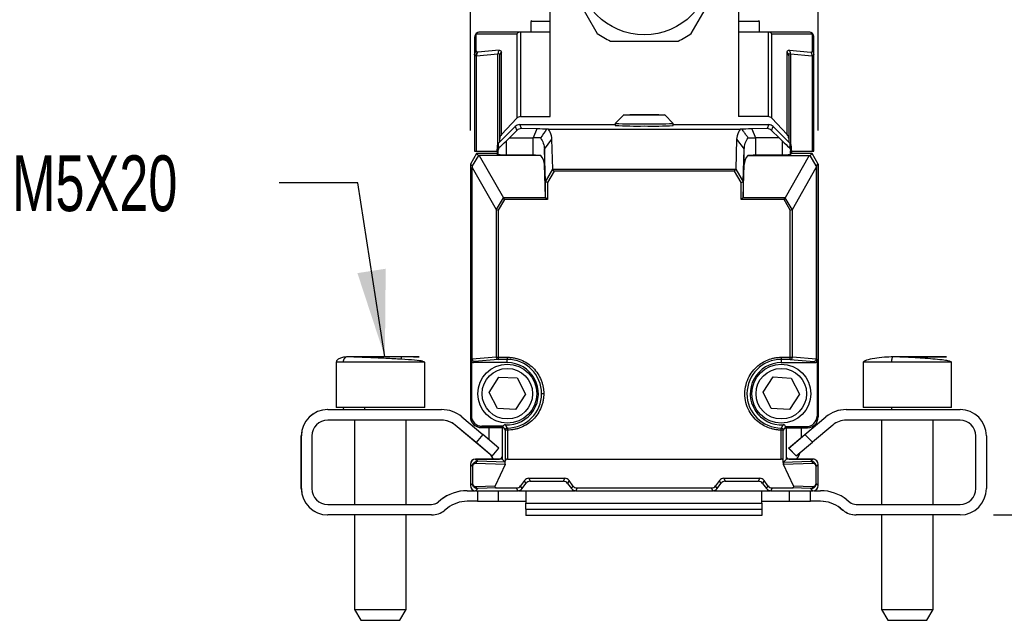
# Model space of a CAD drawing. Header units: millimetres. Extents: x 16 to 683, y 16 to 524.
# Tile 9 of 12: x 526 to 619, y 236 to 293. Entities that reach past the tile are written whole.
import ezdxf

# ---------------------------------------------------------------- set-up
doc = ezdxf.new("R2010")
doc.units = ezdxf.units.MM
doc.header["$LTSCALE"] = 2.5
doc.layers.add('DIMENSIONS', color=140, linetype='Continuous', lineweight=25)
doc.styles.add('SLDTEXTSTYLE0', font='TXT', dxfattribs={"width": 0.7})
doc.dimstyles.new('SLDDIMSTYLE0', dxfattribs={"dimtxt": 5.39502, "dimasz": 8.255, "dimexe": 0, "dimexo": 0.0625, "dimgap": 1.348755, "dimtad": 0, "dimtih": 1, "dimtoh": 1, "dimrnd": 1e-09, "dimzin": 4, "dimdsep": 46, "dimtxsty": 'SLDTEXTSTYLE0', "dimsah": 1, "dimcen": 0.09, "dimadec": 0, "dimazin": 1, "dimtfac": 1, "dimtmove": 0, "dimatfit": 0, "dimfxl": 0, "dimfrac": 2, "dimtolj": 1, "dimtzin": 12, "dimarcsym": 0})
doc.dimstyles.new('SLDDIMSTYLE1', dxfattribs={"dimtxt": 5.39502, "dimasz": 8.255, "dimexe": 0, "dimexo": 0.0625, "dimgap": 1.348755, "dimtad": 0, "dimtih": 1, "dimtoh": 1, "dimrnd": 1e-09, "dimzin": 4, "dimdsep": 46, "dimtxsty": 'SLDTEXTSTYLE0', "dimsah": 1, "dimcen": 0.09, "dimadec": 0, "dimazin": 1, "dimtfac": 1, "dimtofl": 0, "dimtmove": 0, "dimatfit": 3, "dimfxl": 0, "dimfrac": 2, "dimtolj": 1, "dimtzin": 12, "dimarcsym": 0})
doc.dimstyles.new('SLDDIMSTYLE4', dxfattribs={"dimtxt": 0.18, "dimasz": 8.255, "dimexe": 0, "dimexo": 0.0625, "dimgap": 0, "dimtad": 0, "dimtih": 1, "dimtoh": 1, "dimdec": 0, "dimrnd": 1e-09, "dimzin": 0, "dimdsep": 46, "dimtxsty": 'Standard', "dimsah": 1, "dimcen": 0.09, "dimadec": 0, "dimazin": 0, "dimtfac": 8.255, "dimtdec": 0, "dimtofl": 0, "dimtmove": 0, "dimatfit": 3, "dimfxl": 0, "dimfrac": 2, "dimtolj": 1, "dimtzin": 0, "dimarcsym": 0})

# ---------------------------------------------------------------- blocks, each defined once
blk = doc.blocks.new('_D_7')
at = {"layer": 'DIMENSIONS'}
for p, q in [((588.022, 297.643), (641.107, 297.643)), ((633.17, 297.643), (633.17, 284.233)), ((625.154, 274.451), (623.342, 274.451)), ((623.342, 274.451), (623.342, 265.876)), ((641.185, 274.451), (642.997, 274.451)), ((642.997, 274.451), (642.997, 265.876)), ((623.342, 265.876), (625.154, 265.876)), ((642.997, 265.876), (641.185, 265.876)), ((633.17, 245.673), (633.17, 264.669)), ((617.988, 245.673), (641.107, 245.673))]:
    blk.add_line(p, q, dxfattribs=at)
for points in [[(633.17, 297.643), (631.9, 289.388), (634.44, 289.388)], [(633.17, 245.673), (634.44, 253.928), (631.9, 253.928)]]:
    blk.add_solid(points, dxfattribs=at)
at = {"layer": 'DIMENSIONS', "char_height": 5.2917, "attachment_point": 1, "style": 'SLDTEXTSTYLE0'}
for s, insert in [('52.0', (625.154, 282.48)), ('2.05', (625.154, 272.698))]:
    blk.add_mtext(s, dxfattribs=dict(at, insert=insert))
blk = doc.blocks.new('_D_8')
at = {"layer": 'DIMENSIONS'}
for p, q in [((591.871, 305.624), (665.251, 305.624)), ((657.313, 305.624), (657.313, 284.233)), ((649.297, 274.451), (647.486, 274.451)), ((647.486, 274.451), (647.486, 265.876)), ((665.329, 274.451), (667.141, 274.451)), ((667.141, 274.451), (667.141, 265.876)), ((647.486, 265.876), (649.297, 265.876)), ((667.141, 265.876), (665.329, 265.876)), ((657.313, 245.673), (657.313, 264.669)), ((617.988, 245.673), (665.251, 245.673))]:
    blk.add_line(p, q, dxfattribs=at)
for points in [[(657.313, 305.624), (656.043, 297.369), (658.583, 297.369)], [(657.313, 245.673), (658.583, 253.928), (656.043, 253.928)]]:
    blk.add_solid(points, dxfattribs=at)
at = {"layer": 'DIMENSIONS', "char_height": 5.2917, "attachment_point": 1, "style": 'SLDTEXTSTYLE0'}
for s, insert in [('60.0', (649.297, 282.48)), ('2.36', (649.297, 272.698))]:
    blk.add_mtext(s, dxfattribs=dict(at, insert=insert))
blk = doc.blocks.new('_D_9')
at = {"layer": 'DIMENSIONS'}
for p, q in [((568.343, 282.148), (568.343, 330.866)), ((601.349, 282.148), (601.349, 330.866)), ((568.343, 322.928), (552.468, 322.928)), ((576.686, 322.928), (574.874, 322.928)), ((574.874, 322.928), (574.874, 314.354)), ((592.718, 322.928), (594.53, 322.928)), ((594.53, 322.928), (594.53, 314.354)), ((601.349, 322.928), (617.224, 322.928)), ((574.874, 314.354), (576.686, 314.354)), ((594.53, 314.354), (592.718, 314.354))]:
    blk.add_line(p, q, dxfattribs=at)
for points in [[(568.343, 322.928), (560.088, 324.198), (560.088, 321.658)], [(601.349, 322.928), (609.604, 321.658), (609.604, 324.198)]]:
    blk.add_solid(points, dxfattribs=at)
at = {"layer": 'DIMENSIONS', "char_height": 5.2917, "attachment_point": 1, "style": 'SLDTEXTSTYLE0'}
for s, insert in [('33.0', (576.686, 330.957)), ('1.30', (576.686, 321.175))]:
    blk.add_mtext(s, dxfattribs=dict(at, insert=insert))

msp = doc.modelspace()

# ---------------------------------------------------------------- linework, layer by layer
for p, q in [((575.919, 283.473), (575.919, 297.466)), ((593.775, 297.466), (593.775, 283.473)), ((577.181, 296.921), (580.389, 291.365)), ((589.305, 291.365), (592.513, 296.921)), ((574.178, 292.568), (574.076, 292.487)), ((574.076, 292.487), (574.076, 291.493)), ((575.919, 292.487), (574.076, 292.487)), ((595.776, 292.487), (593.775, 292.487)), ((595.776, 292.487), (595.685, 292.559)), ((595.776, 291.493), (595.776, 292.487)), ((568.749, 290.993), (568.749, 289.388)), ((568.895, 289.723), (568.895, 291.328)), ((568.895, 291.328), (572.742, 291.328)), ((573.123, 291.493), (569.249, 291.493)), ((572.742, 291.328), (572.742, 283.318)), ((573.096, 291.493), (573.096, 283.473)), ((575.919, 291.493), (573.123, 291.493)), ((581.639, 290.643), (588.055, 290.643)), ((596.574, 291.493), (593.775, 291.493)), ((600.449, 291.493), (596.574, 291.493)), ((596.602, 291.493), (596.602, 283.473)), ((596.955, 283.318), (596.955, 291.328)), ((596.955, 291.328), (600.802, 291.328)), ((600.802, 289.723), (600.802, 291.328)), ((600.949, 289.388), (600.949, 290.993)), ((571.083, 289.769), (569.04, 289.587)), ((598.615, 289.769), (600.658, 289.587)), ((568.749, 289.388), (568.749, 280.193)), ((568.922, 289.253), (570.965, 289.435)), ((568.922, 280.193), (568.922, 289.253)), ((569.04, 289.587), (569.018, 289.586)), ((570.965, 280.885), (570.965, 289.435)), ((571.139, 281.403), (571.139, 289.245)), ((571.285, 281.777), (571.285, 289.579)), ((598.412, 281.777), (598.412, 289.579)), ((598.559, 289.245), (598.559, 281.403)), ((598.732, 289.435), (600.775, 289.253)), ((598.732, 289.435), (598.732, 280.875)), ((600.775, 289.253), (600.775, 280.193)), ((600.949, 280.193), (600.949, 289.388)), ((571.285, 281.777), (572.742, 283.318)), ((573.096, 283.473), (575.919, 283.473)), ((582.896, 283.636), (582.097, 282.836)), ((587.596, 282.836), (586.796, 283.636)), ((596.602, 283.473), (593.775, 283.473)), ((596.955, 283.318), (598.412, 281.777)), ((571.028, 280.961), (572.604, 282.538)), ((572.604, 282.538), (572.759, 282.165)), ((573.185, 282.335), (573.028, 282.714)), ((573.028, 282.714), (582.096, 282.714)), ((574.658, 282.307), (573.185, 282.335)), ((574.658, 282.307), (574.303, 281.469)), ((575.746, 282.276), (593.956, 282.276)), ((582.096, 282.835), (582.096, 282.635)), ((587.596, 282.635), (587.596, 282.835)), ((587.596, 282.714), (596.664, 282.714)), ((596.507, 282.335), (595.044, 282.307)), ((595.044, 282.307), (595.399, 281.469)), ((596.664, 282.714), (596.507, 282.335)), ((596.933, 282.165), (597.088, 282.538)), ((597.088, 282.538), (598.665, 280.961)), ((571.139, 281.073), (571.139, 281.403)), ((572.059, 281.469), (571.763, 281.182)), ((572.059, 281.469), (572.759, 282.165)), ((572.059, 281.469), (574.303, 281.469)), ((574.99, 281.469), (574.303, 281.469)), ((574.303, 279.805), (574.303, 281.469)), ((575.366, 280.394), (576.091, 281.328)), ((576.179, 278.485), (576.091, 281.328)), ((593.611, 281.328), (593.523, 278.485)), ((593.611, 281.328), (594.337, 280.394)), ((595.399, 281.469), (595.399, 279.805)), ((597.633, 281.469), (595.399, 281.469)), ((597.633, 281.469), (596.933, 282.165)), ((597.633, 281.469), (597.929, 281.182)), ((598.559, 281.403), (598.559, 281.067)), ((570.881, 280.608), (570.881, 280.262)), ((571.028, 280.616), (571.028, 280.961)), ((571.129, 280.574), (571.028, 280.616)), ((571.763, 279.853), (571.763, 281.182)), ((575.462, 277.296), (575.366, 280.394)), ((575.366, 280.394), (575.366, 278.93)), ((594.24, 277.296), (594.337, 280.394)), ((594.337, 278.93), (594.337, 280.394)), ((597.929, 281.182), (597.929, 279.853)), ((598.665, 280.616), (598.563, 280.574)), ((598.665, 280.961), (598.665, 280.616)), ((598.811, 280.262), (598.811, 280.608)), ((568.921, 279.973), (568.343, 278.973)), ((569.106, 279.788), (568.529, 278.788)), ((568.749, 280.193), (568.922, 280.193)), ((568.921, 279.973), (569.106, 279.788)), ((570.881, 279.973), (568.921, 279.973)), ((568.922, 280.193), (570.881, 280.193)), ((569.195, 279.786), (569.106, 279.788)), ((569.195, 279.786), (571.479, 275.782)), ((575.033, 279.786), (569.195, 279.786)), ((570.881, 280.262), (570.967, 280.227)), ((570.881, 280.262), (570.881, 279.973)), ((570.967, 279.888), (570.881, 279.973)), ((570.967, 280.227), (570.967, 279.888)), ((574.303, 279.805), (571.763, 279.853)), ((594.669, 279.786), (600.498, 279.786)), ((597.929, 279.853), (595.399, 279.805)), ((600.498, 279.786), (598.224, 275.782)), ((598.725, 280.227), (598.811, 280.262)), ((598.725, 279.888), (598.725, 280.227)), ((598.811, 279.973), (598.725, 279.888)), ((598.811, 280.262), (598.811, 279.973)), ((598.811, 280.193), (600.775, 280.193)), ((600.771, 279.973), (598.811, 279.973)), ((598.821, 279.973), (598.821, 280.193)), ((600.498, 279.786), (600.586, 279.788)), ((600.586, 279.788), (600.771, 279.973)), ((601.163, 278.788), (600.586, 279.788)), ((601.349, 278.973), (600.771, 279.973)), ((600.771, 279.973), (600.781, 279.973)), ((600.775, 280.193), (600.949, 280.193)), ((601.359, 278.973), (600.781, 279.973)), ((568.343, 278.973), (568.343, 254.988)), ((568.529, 278.788), (568.343, 278.973)), ((568.529, 278.788), (568.531, 278.652)), ((568.531, 278.652), (570.803, 274.67)), ((568.531, 260.449), (568.531, 278.652)), ((575.462, 275.835), (575.366, 278.93)), ((575.47, 277.278), (576.179, 278.485)), ((576.286, 278.288), (576.186, 278.463)), ((593.516, 278.463), (576.186, 278.463)), ((593.416, 278.288), (593.516, 278.463)), ((593.523, 278.485), (594.232, 277.278)), ((594.24, 275.835), (594.337, 278.93)), ((598.899, 274.67), (601.161, 278.652)), ((601.163, 278.788), (601.161, 278.652)), ((601.161, 278.652), (601.161, 260.449)), ((601.349, 278.973), (601.163, 278.788)), ((601.349, 254.953), (601.349, 278.973)), ((601.359, 278.973), (601.359, 254.988)), ((576.286, 278.288), (575.662, 277.226)), ((593.416, 278.288), (576.286, 278.288)), ((594.04, 277.226), (593.416, 278.288)), ((575.462, 275.835), (575.462, 277.296)), ((575.662, 277.226), (575.47, 277.278)), ((575.662, 277.226), (575.662, 275.608)), ((594.04, 277.226), (594.232, 277.278)), ((594.04, 275.608), (594.04, 277.226)), ((594.24, 277.296), (594.24, 275.835)), ((570.819, 274.656), (571.479, 275.782)), ((571.579, 275.608), (571.479, 275.782)), ((575.487, 275.782), (571.479, 275.782)), ((575.662, 275.608), (575.487, 275.782)), ((594.04, 275.608), (594.215, 275.782)), ((598.224, 275.782), (594.215, 275.782)), ((598.124, 275.608), (598.224, 275.782)), ((598.883, 274.656), (598.224, 275.782)), ((571.579, 275.608), (570.994, 274.609)), ((575.662, 275.608), (571.579, 275.608)), ((598.124, 275.608), (594.04, 275.608)), ((598.708, 274.609), (598.124, 275.608)), ((570.803, 274.67), (570.803, 260.635)), ((570.819, 274.656), (570.994, 274.609)), ((570.994, 274.609), (570.994, 260.635)), ((598.708, 274.609), (598.883, 274.656)), ((598.708, 260.635), (598.708, 274.609)), ((598.899, 260.635), (598.899, 274.67)), ((555.623, 260.194), (555.604, 260.173)), ((555.604, 260.173), (555.604, 255.873)), ((555.615, 260.173), (555.604, 260.173)), ((555.613, 260.173), (555.613, 255.873)), ((556.267, 260.173), (555.613, 260.173)), ((564.013, 260.173), (556.267, 260.173)), ((561.812, 260.446), (561.812, 260.673)), ((563.768, 260.273), (563.423, 260.331)), ((564.013, 260.173), (563.832, 260.247)), ((564.013, 255.873), (564.013, 260.173)), ((568.448, 260.326), (568.531, 260.449)), ((568.448, 260.326), (568.448, 255.093)), ((570.803, 260.635), (568.531, 260.449)), ((568.73, 260.25), (568.648, 260.126)), ((571.851, 260.126), (568.648, 260.126)), ((570.994, 260.435), (568.73, 260.25)), ((570.803, 260.635), (570.994, 260.635)), ((570.994, 260.635), (571.851, 260.635)), ((570.994, 260.635), (570.994, 260.435)), ((571.851, 260.435), (570.994, 260.435)), ((571.851, 260.635), (571.851, 260.435)), ((571.851, 260.126), (571.851, 260.435)), ((597.851, 260.635), (598.708, 260.635)), ((597.851, 260.635), (597.851, 260.435)), ((598.708, 260.435), (597.851, 260.435)), ((597.851, 260.435), (597.851, 260.126)), ((597.851, 260.126), (601.044, 260.126)), ((598.708, 260.435), (598.708, 260.635)), ((598.708, 260.635), (598.899, 260.635)), ((598.708, 260.435), (600.962, 260.25)), ((601.161, 260.449), (598.899, 260.635)), ((601.044, 260.126), (600.962, 260.25)), ((601.161, 260.449), (601.244, 260.326)), ((601.244, 260.326), (601.244, 255.058)), ((605.604, 260.173), (605.604, 255.873)), ((605.613, 260.173), (605.604, 260.173)), ((605.613, 260.173), (605.613, 255.873)), ((608.298, 260.173), (605.613, 260.173)), ((614.013, 260.173), (608.298, 260.173)), ((614.013, 255.873), (614.013, 260.173)), ((570.123, 257.302), (571.062, 258.758)), ((571.062, 258.758), (572.792, 258.673)), ((572.792, 258.673), (573.583, 257.132)), ((596.124, 257.315), (597.074, 258.764)), ((597.074, 258.764), (598.803, 258.666)), ((598.803, 258.666), (599.583, 257.119)), ((570.914, 255.761), (570.123, 257.302)), ((573.583, 257.132), (572.644, 255.676)), ((596.904, 255.769), (596.124, 257.315)), ((599.583, 257.119), (598.633, 255.67)), ((554.813, 255.673), (565.611, 255.673)), ((555.613, 255.873), (555.604, 255.873)), ((556.267, 255.873), (555.613, 255.873)), ((556.621, 255.873), (556.267, 255.873)), ((564.013, 255.873), (556.621, 255.873)), ((568.343, 254.988), (568.448, 255.093)), ((572.644, 255.676), (570.914, 255.761)), ((598.633, 255.67), (596.904, 255.769)), ((604.015, 255.673), (614.813, 255.673)), ((605.613, 255.873), (605.604, 255.873)), ((608.298, 255.873), (605.613, 255.873)), ((614.013, 255.873), (608.298, 255.873)), ((565.611, 254.673), (554.813, 254.673)), ((557.354, 254.673), (557.354, 246.673)), ((557.363, 254.673), (557.363, 246.673)), ((562.263, 246.673), (562.263, 254.673)), ((568.873, 252.539), (566.888, 254.205)), ((568.883, 252.539), (566.897, 254.205)), ((567.54, 254.971), (569.525, 253.305)), ((600.081, 253.296), (602.078, 254.971)), ((600.09, 253.296), (602.087, 254.971)), ((602.73, 254.205), (600.8, 252.586)), ((601.244, 255.058), (601.349, 254.953)), ((614.813, 254.673), (604.015, 254.673)), ((607.354, 254.673), (607.354, 246.673)), ((607.363, 254.673), (607.363, 246.673)), ((612.263, 246.673), (612.263, 254.673)), ((569.525, 253.305), (568.883, 252.539)), ((569.448, 254.093), (569.343, 253.988)), ((569.343, 253.988), (571.348, 253.988)), ((571.348, 253.973), (569.348, 253.973)), ((571.348, 253.953), (569.353, 253.953)), ((571.461, 254.093), (569.448, 254.093)), ((571.057, 252.02), (569.525, 253.305)), ((570.126, 252.801), (570.126, 253.953)), ((571.431, 254.071), (571.348, 253.988)), ((571.348, 253.988), (571.348, 250.968)), ((571.859, 253.722), (571.659, 253.722)), ((571.659, 253.722), (571.659, 250.772)), ((571.859, 253.722), (571.859, 250.968)), ((597.843, 250.968), (597.843, 253.722)), ((598.043, 253.722), (597.843, 253.722)), ((598.043, 250.772), (598.043, 253.722)), ((598.248, 254.058), (600.244, 254.058)), ((598.354, 253.953), (598.257, 254.05)), ((598.354, 250.968), (598.354, 253.953)), ((598.354, 253.953), (600.349, 253.953)), ((598.543, 252.006), (600.081, 253.296)), ((598.552, 252.006), (600.09, 253.296)), ((599.726, 253.953), (599.726, 252.998)), ((600.085, 253.292), (600.081, 253.296)), ((600.8, 252.586), (600.09, 253.296)), ((600.349, 253.953), (600.244, 254.058)), ((552.304, 248.173), (552.304, 253.173)), ((552.313, 248.173), (552.313, 253.173)), ((553.313, 253.173), (553.313, 248.173)), ((568.877, 252.544), (568.873, 252.539)), ((570.405, 251.254), (568.873, 252.539)), ((570.415, 251.254), (568.883, 252.539)), ((599.262, 251.296), (600.8, 252.586)), ((616.304, 248.173), (616.304, 253.173)), ((616.313, 248.173), (616.313, 253.173)), ((617.313, 253.173), (617.313, 248.173)), ((570.415, 251.254), (571.057, 252.02)), ((598.543, 252.006), (599.253, 251.296)), ((598.552, 252.006), (599.262, 251.296)), ((568.348, 250.468), (568.348, 250.473)), ((568.537, 250.28), (568.348, 250.468)), ((568.348, 250.468), (568.348, 248.468)), ((568.848, 250.973), (571.098, 250.973)), ((568.848, 250.968), (569.049, 250.768)), ((571.348, 250.968), (568.848, 250.968)), ((571.634, 250.464), (568.867, 250.568)), ((571.646, 250.671), (569.049, 250.768)), ((570.405, 251.254), (570.409, 251.258)), ((571.634, 250.464), (570.688, 248.437)), ((571.348, 250.968), (571.646, 250.671)), ((571.654, 250.501), (571.659, 250.772)), ((571.859, 250.968), (597.843, 250.968)), ((598.048, 250.501), (598.043, 250.772)), ((598.056, 250.671), (598.354, 250.968)), ((598.056, 250.671), (600.654, 250.768)), ((600.835, 250.568), (598.069, 250.464)), ((599.014, 248.437), (598.069, 250.464)), ((600.854, 250.968), (598.354, 250.968)), ((598.595, 250.973), (600.845, 250.973)), ((600.654, 250.768), (600.854, 250.968)), ((601.165, 250.28), (601.354, 250.468)), ((601.354, 248.468), (601.354, 250.468)), ((568.556, 250.28), (568.537, 250.28)), ((568.537, 250.28), (568.537, 248.657)), ((568.556, 250.28), (568.556, 248.657)), ((601.146, 248.657), (601.146, 250.28)), ((601.165, 250.28), (601.146, 250.28)), ((601.165, 248.657), (601.165, 250.28)), ((568.537, 248.657), (568.348, 248.468)), ((573.484, 248.947), (573.113, 248.438)), ((573.248, 248.168), (573.623, 248.668)), ((573.623, 248.668), (573.484, 248.947)), ((573.882, 249.151), (577.315, 249.151)), ((573.882, 249.151), (574.023, 248.868)), ((574.023, 248.868), (577.173, 248.868)), ((577.173, 248.868), (577.315, 249.151)), ((577.713, 248.947), (577.573, 248.668)), ((577.573, 248.668), (577.948, 248.168)), ((578.083, 248.438), (577.713, 248.947)), ((591.99, 248.947), (591.619, 248.438)), ((591.754, 248.168), (592.129, 248.668)), ((592.129, 248.668), (591.99, 248.947)), ((592.388, 249.151), (595.82, 249.151)), ((592.388, 249.151), (592.529, 248.868)), ((592.529, 248.868), (595.679, 248.868)), ((595.679, 248.868), (595.82, 249.151)), ((596.218, 248.947), (596.079, 248.668)), ((596.079, 248.668), (596.454, 248.168)), ((596.589, 248.438), (596.218, 248.947)), ((601.146, 248.657), (601.165, 248.657)), ((601.354, 248.468), (601.165, 248.657)), ((568.041, 247.973), (568.778, 247.973)), ((569.049, 248.169), (568.848, 247.968)), ((568.848, 247.968), (572.848, 247.968)), ((568.867, 248.369), (570.688, 248.437)), ((569.013, 247.968), (569.013, 246.973)), ((570.813, 248.235), (569.049, 248.169)), ((570.813, 248.235), (572.715, 248.235)), ((571.013, 246.973), (571.013, 247.968)), ((572.848, 247.968), (572.715, 248.235)), ((572.918, 247.973), (573.458, 247.973)), ((573.248, 248.168), (573.113, 248.438)), ((573.458, 247.973), (578.278, 247.973)), ((573.613, 247.909), (573.613, 246.802)), ((578.083, 248.438), (577.948, 248.168)), ((578.481, 248.235), (578.348, 247.968)), ((578.348, 247.968), (591.354, 247.968)), ((578.481, 248.235), (591.221, 248.235)), ((591.354, 247.968), (591.221, 248.235)), ((591.424, 247.973), (596.168, 247.973)), ((591.754, 248.168), (591.619, 248.438)), ((596.013, 246.802), (596.013, 247.909)), ((596.168, 247.973), (596.784, 247.973)), ((596.589, 248.438), (596.454, 248.168)), ((596.987, 248.235), (596.854, 247.968)), ((596.854, 247.968), (600.854, 247.968)), ((596.987, 248.235), (598.889, 248.235)), ((598.613, 247.968), (598.613, 246.973)), ((600.654, 248.169), (598.889, 248.235)), ((599.014, 248.437), (600.835, 248.369)), ((600.613, 246.973), (600.613, 247.968)), ((600.854, 247.968), (600.654, 248.169)), ((600.924, 247.973), (601.586, 247.973)), ((554.813, 246.673), (564.662, 246.673)), ((565.533, 247.097), (565.277, 246.892)), ((565.542, 247.097), (565.286, 246.892)), ((569.013, 246.973), (568.041, 246.973)), ((569.013, 246.973), (571.013, 246.973)), ((571.013, 246.973), (573.56, 246.973)), ((573.604, 246.973), (573.604, 246.802)), ((573.604, 246.216), (573.604, 246.802)), ((573.604, 246.802), (573.613, 246.802)), ((573.613, 246.802), (596.013, 246.802)), ((573.613, 246.216), (573.613, 246.802)), ((596.013, 246.802), (596.013, 246.216)), ((596.067, 246.973), (598.613, 246.973)), ((598.613, 246.973), (600.613, 246.973)), ((601.586, 246.973), (600.613, 246.973)), ((604.085, 247.097), (604.34, 246.892)), ((604.965, 246.673), (614.813, 246.673)), ((566.166, 246.316), (565.911, 246.112)), ((573.604, 246.216), (573.613, 246.216)), ((573.604, 246.216), (573.604, 245.606)), ((573.613, 246.216), (596.013, 246.216)), ((573.613, 246.216), (573.613, 245.606)), ((596.013, 246.216), (596.013, 245.606)), ((603.451, 246.316), (603.706, 246.112)), ((603.46, 246.316), (603.715, 246.112)), ((564.662, 245.673), (554.813, 245.673)), ((557.354, 245.673), (557.354, 236.712)), ((557.363, 245.673), (557.363, 236.712)), ((562.263, 236.712), (562.263, 245.673)), ((573.613, 245.606), (573.604, 245.606)), ((596.013, 245.606), (573.613, 245.606)), ((614.813, 245.673), (604.965, 245.673)), ((607.354, 245.673), (607.354, 236.712)), ((607.363, 245.673), (607.363, 236.712)), ((612.263, 236.712), (612.263, 245.673)), ((557.354, 236.712), (557.954, 235.673)), ((557.354, 236.712), (557.363, 236.712)), ((557.363, 236.712), (557.963, 235.673)), ((557.363, 236.712), (557.745, 236.712)), ((557.745, 236.712), (562.263, 236.712)), ((561.663, 235.673), (562.263, 236.712)), ((607.354, 236.712), (607.954, 235.673)), ((607.354, 236.712), (607.363, 236.712)), ((607.363, 236.712), (607.963, 235.673)), ((607.363, 236.712), (608.929, 236.712)), ((608.929, 236.712), (612.263, 236.712)), ((611.663, 235.673), (612.263, 236.712)), ((557.954, 235.673), (557.963, 235.673)), ((557.963, 235.673), (561.663, 235.673)), ((607.954, 235.673), (607.963, 235.673)), ((607.963, 235.673), (611.663, 235.673))]:
    msp.add_line(p, q)
at = {"flags": 128}
for points in [[(584.846, 283.601), (584.1, 283.604), (583.467, 283.611), (583.045, 283.622), (582.896, 283.635), (583.045, 283.648), (583.467, 283.659), (584.1, 283.666), (584.846, 283.669), (585.592, 283.666), (586.225, 283.659), (586.648, 283.648), (586.796, 283.635), (586.648, 283.622), (586.225, 283.611), (585.592, 283.604), (584.846, 283.601)], [(594.712, 281.469), (594.78, 281.469), (594.853, 281.469), (594.932, 281.469), (595.016, 281.469), (595.105, 281.469), (595.198, 281.469), (595.296, 281.469), (595.399, 281.469)], [(570.54, 250.968), (570.463, 251.076), (570.322, 251.324)]]:
    msp.add_lwpolyline(points, dxfattribs=at)
for centre, radius in [((584.847, 297.643), 6.4), ((571.851, 257.178), 2.8), ((597.851, 257.178), 2.8), ((571.851, 257.178), 2.4), ((597.851, 257.178), 2.4)]:
    msp.add_circle(centre, radius)
for centre, radius, start, end in [((569.249, 290.993), 0.5, 90, 180), ((569.209, 290.991), 0.46, 132.98511, 179.69824), ((569.251, 291.028), 0.466, 90.32163, 139.90718), ((584.847, 297.643), 7.7, 234.61998, 245.38002), ((584.847, 297.643), 7.7, 294.61998, 305.38002), ((600.446, 291.028), 0.466, 40.09283, 89.67837), ((600.449, 290.993), 0.5, 360, 90), ((600.489, 290.991), 0.46, 0.30176, 47.01489), ((569.209, 289.386), 0.46, 132.98511, 179.69824), ((600.489, 289.386), 0.46, 0.30176, 47.01489), ((569.411, 289.253), 0.515, 139.75015, 180.18951), ((569.435, 289.26), 0.512, 140.40355, 180.85338), ((600.263, 289.26), 0.512, 359.14661, 39.5965), ((584.098, 318.512), 35.933, 266.80681, 271.1935), ((583.971, 310.935), 28.162, 266.18396, 271.78114), ((585.603, 317.625), 34.846, 268.75598, 273.27892), ((585.712, 311.755), 29.181, 268.29867, 273.70103), ((571, 260.632), 0.197, 179.18398, 268.05147), ((571.851, 257.178), 2.948, 266.38995, 90), ((571.851, 257.178), 3.257, 0, 90), ((597.851, 257.178), 3.257, 90, 269.86949), ((597.851, 257.178), 2.948, 90, 273.61004), ((598.702, 260.632), 0.197, 271.93447, 0.80723), ((571.851, 257.178), 3.257, 270.13051, 360), ((554.804, 253.173), 2.5, 90, 180), ((554.813, 253.173), 2.5, 90, 180), ((565.611, 252.673), 3, 50, 90), ((604.006, 252.673), 3, 90, 130), ((604.015, 252.673), 3, 90, 130), ((614.813, 253.173), 2.5, 0, 90), ((554.813, 253.173), 1.5, 90, 180), ((565.602, 252.673), 2, 50, 90), ((565.611, 252.673), 2, 50, 90), ((569.348, 254.973), 1, 197.75739, 270), ((604.015, 252.673), 2, 90, 130), ((614.804, 253.173), 1.5, 0, 90), ((614.813, 253.173), 1.5, 0, 90), ((597.726, 252.187), 2, 322.44956, 343.66228), ((568.848, 250.473), 0.5, 90, 180), ((571.098, 251.223), 0.25, 270, 0), ((571.859, 250.768), 0.2, 90, 179), ((597.843, 250.768), 0.2, 1, 90), ((598.595, 251.223), 0.25, 195.5349, 270), ((600.845, 250.473), 0.5, 61.42664, 90), ((554.804, 248.173), 2.5, 180, 270), ((554.813, 248.173), 2.5, 180, 270), ((554.813, 248.173), 1.5, 180, 270), ((568.031, 243.973), 4, 90, 128.65981), ((568.041, 243.973), 4, 90, 128.65981), ((601.586, 243.973), 4, 51.34019, 90), ((614.804, 248.173), 1.5, 270, 0), ((614.813, 248.173), 1.5, 270, 0), ((614.813, 248.173), 2.5, 270, 0), ((564.652, 247.673), 1, 270, 308.65981), ((564.662, 247.673), 1, 270, 308.65981), ((568.041, 243.973), 3, 90, 128.65981), ((601.577, 243.973), 3, 51.34019, 90), ((601.586, 243.973), 3, 51.34019, 90), ((604.965, 247.673), 1, 231.34019, 270), ((564.662, 247.673), 2, 270, 308.65981), ((604.956, 247.673), 2, 231.34019, 270), ((604.965, 247.673), 2, 231.34019, 270)]:
    msp.add_arc(centre, radius, start, end)
for centre, major_axis, ratio, start_param, end_param in [((573.096, 290.993), (0.363, 0.363), 0.948223, 0.811968, 1.597367), ((573.596, 290.993), (0.687, -0.414), 0.409296, 2.544788, 2.597928), ((596.102, 290.993), (0.687, 0.414), 0.409296, 0.543664, 0.596805), ((596.602, 290.993), (0.363, -0.363), 0.948223, 1.544226, 2.329624), ((573.096, 282.944), (0, 0.529), 0.945473, 0, 0.785398), ((596.602, 282.944), (0, 0.529), 0.945473, 5.497787, 6.283185), ((573.028, 282.114), (0.23, -0.554), 0.999822, 2.748957, 3.534229), ((573.189, 281.726), (-0.369, 0.492), 0.973899, 5.633129, 6.418401), ((571.366, 282.255), (4.453, 0), 0.017456, 0.327107, 0.738838), ((598.336, 282.255), (4.453, 0), 0.017456, 2.402757, 2.814477), ((596.503, 281.726), (0.369, 0.492), 0.973899, 6.147969, 6.933241), ((596.664, 282.114), (-0.23, -0.554), 0.999822, 2.748957, 3.534229), ((571.639, 281.403), (0, -0.529), 0.945473, 3.926991, 4.712389), ((598.059, 281.403), (0, 0.529), 0.945473, 4.712389, 5.497787), ((573.966, 283.435), (3, 3.001), 0.012341, 3.460399, 3.875511), ((595.726, 283.435), (-3, 3.001), 0.012341, 2.407674, 2.822786), ((573.966, 279.889), (3, 0), 0.017455, 3.159046, 3.887855), ((571.366, 279.758), (4, 0), 0.017455, 0.410826, 0.746263), ((571.366, 278.891), (4, 0), 0.560082, 0.017453, 0.410826), ((598.336, 278.891), (4, 0), 0.560082, 2.730766, 3.124139), ((598.336, 279.758), (4, 0), 0.017455, 2.39533, 2.730766), ((595.726, 279.888), (3, 0), 0.017455, 5.536923, 6.265732), ((575.662, 277.638), (0.193, 0.359), 0.141843, 2.901375, 3.174524), ((594.04, 277.638), (-0.193, 0.359), 0.141843, 3.108661, 3.38181), ((575.662, 275.837), (0.2, 0), 0.560082, 3.159046, 3.652144), ((594.04, 275.837), (0.2, 0), 0.560082, 5.772634, 6.265732), ((570.994, 275.062), (0.178, 0.405), 0.226194, 2.975247, 3.175512), ((568.648, 260.326), (0.111, 0.166), 0.999505, 2.158969, 3.729308), ((568.73, 260.45), (-0.102, 0.172), 0.995092, 1.042422, 2.607129), ((600.962, 260.45), (0.102, 0.172), 0.995112, 3.676224, 5.240953), ((601.044, 260.326), (-0.111, 0.166), 0.999505, 2.553877, 4.124217), ((569.448, 255.093), (0.707, 0.707), 0.999695, 2.356347, 3.926839), ((569.343, 254.988), (0.707, 0.707), 0.999695, 2.356347, 3.926839), ((600.244, 255.058), (-0.707, 0.707), 0.999695, 2.356347, 3.926839), ((600.349, 254.954), (-0.707, 0.707), 0.999695, 2.356347, 3.926839), ((568.848, 250.468), (0.354, -0.354), 0.999695, 2.356347, 3.926839), ((571.854, 250.463), (0.222, 0.136), 0.641559, 2.187349, 2.373149), ((571.646, 250.471), (0, 0.2), 0.042849, 4.862611, 6.240232), ((598.056, 250.471), (0, 0.2), 0.042849, 0.042953, 1.420574), ((597.849, 250.463), (0.222, -0.136), 0.641559, 0.768444, 0.954244), ((600.854, 250.468), (-0.354, -0.354), 0.999695, 2.356347, 3.926839), ((573.886, 248.642), (-0.119, 0.495), 0.980338, 6.051476, 6.978619), ((574.023, 248.368), (-0.224, 0.447), 0.99981, 5.819614, 6.746757), ((577.173, 248.368), (0.224, 0.447), 0.99981, 5.819614, 6.746757), ((577.31, 248.642), (0.119, 0.495), 0.980338, 5.587752, 6.514895), ((592.392, 248.642), (-0.119, 0.495), 0.980338, 6.051476, 6.978619), ((592.529, 248.368), (-0.224, 0.447), 0.99981, 5.819614, 6.746757), ((595.679, 248.368), (0.224, 0.447), 0.99981, 5.819614, 6.746757), ((595.816, 248.642), (0.119, 0.495), 0.980338, 5.587752, 6.514895), ((568.848, 248.468), (0.354, 0.354), 0.999695, 2.356347, 3.926839), ((570.909, 248.438), (0.222, 0.147), 0.632157, 2.33924, 3.902661), ((572.711, 248.744), (-0.119, 0.495), 0.980338, 2.909883, 3.837026), ((572.848, 248.468), (-0.224, 0.447), 0.99981, 2.678021, 3.605164), ((578.348, 248.468), (0.224, 0.447), 0.99981, 2.678021, 3.605164), ((578.486, 248.744), (0.119, 0.495), 0.980338, 2.446159, 3.373302), ((591.216, 248.744), (-0.119, 0.495), 0.980338, 2.909883, 3.837026), ((591.354, 248.468), (-0.224, 0.447), 0.99981, 2.678021, 3.605164), ((596.854, 248.468), (0.224, 0.447), 0.99981, 2.678021, 3.605164), ((596.992, 248.744), (0.119, 0.495), 0.980338, 2.446159, 3.373302), ((598.793, 248.438), (0.222, -0.147), 0.632157, 5.522117, 7.085538), ((600.854, 248.468), (-0.354, 0.354), 0.999695, 2.356347, 3.926839)]:
    msp.add_ellipse(centre, major_axis=major_axis, ratio=ratio, start_param=start_param, end_param=end_param)
for points in [[(568.895, 289.723), (568.895, 289.632), (568.937, 289.586), (569.018, 289.586)], [(571.083, 289.769), (571.007, 289.678), (570.964, 289.557), (570.965, 289.435)], [(598.732, 289.435), (598.734, 289.557), (598.691, 289.678), (598.615, 289.769)], [(568.922, 289.253), (568.913, 289.252), (568.905, 289.252), (568.896, 289.252)], [(571.139, 289.245), (571.139, 289.369), (571.193, 289.492), (571.285, 289.579)], [(600.949, 289.388), (600.949, 289.29), (600.89, 289.244), (600.775, 289.253)], [(575.583, 282.28), (575.393, 282.001), (575.197, 281.727), (574.99, 281.469)], [(575.746, 282.276), (575.693, 282.277), (575.639, 282.278), (575.583, 282.28)], [(594.119, 282.28), (594.063, 282.278), (594.009, 282.277), (593.956, 282.276)], [(574.99, 281.469), (575.232, 281.127), (575.356, 280.762), (575.366, 280.394)], [(594.337, 280.394), (594.346, 280.762), (594.47, 281.127), (594.712, 281.469)], [(571.028, 280.961), (570.935, 280.869), (570.881, 280.739), (570.881, 280.608)], [(570.881, 280.262), (570.881, 280.393), (570.935, 280.523), (571.028, 280.616)], [(598.811, 280.608), (598.811, 280.739), (598.757, 280.869), (598.665, 280.961)], [(598.811, 280.262), (598.811, 280.393), (598.757, 280.523), (598.665, 280.616)]]:
    msp.add_open_spline(points, degree=3)
for points, knots in [([(571.083, 289.769), (571.15, 289.775), (571.2, 289.762), (571.234, 289.73), (571.268, 289.698), (571.285, 289.648), (571.285, 289.579)], [3.1147023, 3.1147023, 3.1147023, 3.1147023, 3.2855805, 3.2855805, 3.2855805, 3.4564587, 3.4564587, 3.4564587, 3.4564587]), ([(598.412, 289.579), (598.413, 289.596), (598.414, 289.629), (598.424, 289.67), (598.44, 289.704), (598.462, 289.732), (598.49, 289.752), (598.525, 289.765), (598.566, 289.772), (598.599, 289.77), (598.615, 289.769)], [0, 0, 0, 0, 0.129818, 0.257324, 0.382964, 0.507207, 0.630537, 0.753446, 0.876434, 1, 1, 1, 1]), ([(600.658, 289.587), (600.671, 289.586), (600.697, 289.585), (600.73, 289.592), (600.756, 289.604), (600.777, 289.624), (600.792, 289.65), (600.801, 289.682), (600.802, 289.709), (600.802, 289.723)], [0, 0, 0, 0, 0.1411592, 0.2816567, 0.4222372, 0.563644, 0.7066075, 0.8518347, 1, 1, 1, 1]), ([(568.896, 289.252), (568.883, 289.252), (568.856, 289.253), (568.824, 289.262), (568.796, 289.276), (568.775, 289.295), (568.76, 289.321), (568.751, 289.351), (568.749, 289.376), (568.749, 289.388)], [0, 0, 0, 0, 0.139953, 0.280483, 0.42183, 0.564229, 0.707909, 0.853093, 1, 1, 1, 1]), ([(571.139, 289.245), (571.139, 289.314), (571.124, 289.364), (571.095, 289.396), (571.066, 289.428), (571.023, 289.441), (570.965, 289.435)], [3.1147023, 3.1147023, 3.1147023, 3.1147023, 3.2855805, 3.2855805, 3.2855805, 3.4564587, 3.4564587, 3.4564587, 3.4564587]), ([(598.559, 289.245), (598.559, 289.306), (598.546, 289.369), (598.52, 289.427), (598.507, 289.456), (598.491, 289.484), (598.473, 289.51), (598.455, 289.535), (598.434, 289.558), (598.412, 289.579)], [-0.000003, -0.000003, -0.000003, -0.000003, 0.503188, 0.503188, 0.503188, 0.754784, 0.754784, 0.754784, 1, 1, 1, 1]), ([(598.732, 289.435), (598.675, 289.441), (598.632, 289.428), (598.603, 289.396), (598.574, 289.364), (598.559, 289.314), (598.559, 289.245)], [3.1147023, 3.1147023, 3.1147023, 3.1147023, 3.2855805, 3.2855805, 3.2855805, 3.4564587, 3.4564587, 3.4564587, 3.4564587]), ([(576.091, 281.328), (576.084, 281.552), (576.026, 281.777), (575.87, 282.089), (575.813, 282.183), (575.746, 282.276)], [4.3277328, 4.3277328, 4.3277328, 4.3277328, 4.5823107, 4.5823107, 4.6949357, 4.6949357, 4.6949357, 4.6949357]), ([(593.956, 282.276), (593.889, 282.183), (593.832, 282.089), (593.677, 281.777), (593.618, 281.552), (593.611, 281.328)], [1.5882496, 1.5882496, 1.5882496, 1.5882496, 1.7008712, 1.7008712, 1.9554491, 1.9554491, 1.9554491, 1.9554491]), ([(594.712, 281.469), (594.646, 281.551), (594.582, 281.635), (594.518, 281.719), (594.45, 281.81), (594.383, 281.903), (594.316, 281.996), (594.25, 282.09), (594.184, 282.184), (594.119, 282.28)], [0.000000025, 0.000000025, 0.000000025, 0.000000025, 0.000326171, 0.000326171, 0.000326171, 0.000676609, 0.000676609, 0.000676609, 0.001027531, 0.001027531, 0.001027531, 0.001027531]), ([(571.129, 280.574), (571.077, 280.525), (571.038, 280.469), (570.984, 280.352), (570.969, 280.289), (570.967, 280.227)], [0, 0, 0, 0, 0.5, 0.5, 1, 1, 1, 1]), ([(598.563, 280.574), (598.615, 280.525), (598.654, 280.469), (598.708, 280.351), (598.723, 280.289), (598.725, 280.227)], [0, 0, 0, 0, 0.5, 0.5, 1, 1, 1, 1]), ([(576.186, 278.463), (576.184, 278.466), (576.18, 278.474), (576.18, 278.481), (576.179, 278.485)], [0, 0, 0, 0, 0.488646, 1, 1, 1, 1]), ([(593.523, 278.485), (593.522, 278.481), (593.522, 278.474), (593.518, 278.466), (593.516, 278.463)], [0, 0, 0, 0, 0.5113537, 1, 1, 1, 1]), ([(598.899, 274.67), (598.897, 274.666), (598.893, 274.66), (598.886, 274.657), (598.883, 274.656)], [0, 0, 0, 0, 0.516358, 1, 1, 1, 1]), ([(556.689, 260.673), (556.558, 260.666), (556.275, 260.65), (555.922, 260.527), (555.676, 260.361), (555.646, 260.258), (555.631, 260.21)], [0, 0, 0, 0, 0.215491, 0.464942, 0.748222, 1, 1, 1, 1]), ([(556.689, 260.673), (556.639, 260.673), (556.586, 260.663), (556.482, 260.614), (556.432, 260.576), (556.349, 260.478), (556.317, 260.419), (556.276, 260.296), (556.267, 260.232), (556.267, 260.173)], [0, 0, 0, 0, 0.25, 0.25, 0.5, 0.5, 0.75, 0.75, 1, 1, 1, 1]), ([(563.832, 260.247), (563.82, 260.253), (563.735, 260.293), (563.073, 260.36), (561.864, 260.447), (560.363, 260.526), (558.958, 260.591), (557.866, 260.637), (557.116, 260.667), (556.821, 260.671), (556.689, 260.673)], [0, 0, 0, 0, 0.027061, 0.189375, 0.36007, 0.52654, 0.677508, 0.806784, 0.913491, 1, 1, 1, 1]), ([(562.937, 260.673), (563.103, 260.673), (563.258, 260.673), (563.477, 260.673), (563.54, 260.673), (563.483, 260.673), (563.438, 260.673), (563.284, 260.673), (563.176, 260.673), (562.89, 260.673), (562.712, 260.673), (562.295, 260.673), (562.056, 260.673), (561.535, 260.673), (561.254, 260.673), (560.677, 260.673), (560.382, 260.673), (559.803, 260.673), (559.52, 260.673), (558.985, 260.673), (558.734, 260.673), (558.042, 260.673), (557.665, 260.673), (557.073, 260.673), (556.854, 260.673), (556.689, 260.673)], [0, 0, 0, 0, 0.125, 0.125, 0.25, 0.25, 0.3125, 0.3125, 0.375, 0.375, 0.4375, 0.4375, 0.5, 0.5, 0.5625, 0.5625, 0.625, 0.625, 0.6875, 0.6875, 0.75, 0.75, 0.875, 0.875, 1, 1, 1, 1]), ([(571.851, 260.635), (571.914, 260.634), (572.038, 260.632), (572.224, 260.617), (572.408, 260.592), (572.59, 260.557), (572.77, 260.513), (572.948, 260.458), (573.286, 260.335), (573.763, 260.089), (574.312, 259.639), (574.762, 259.09), (575.029, 258.572), (575.176, 258.144), (575.252, 257.827), (575.299, 257.505), (575.305, 257.287), (575.308, 257.178)], [0, 0, 0, 0, 0.034541, 0.068839, 0.102993, 0.137105, 0.171275, 0.205604, 0.24019, 0.370011, 0.500028, 0.629846, 0.759865, 0.820132, 0.879883, 0.939659, 1, 1, 1, 1]), ([(597.843, 253.722), (597.789, 253.723), (597.679, 253.724), (597.516, 253.737), (597.355, 253.756), (597.194, 253.783), (597.034, 253.818), (596.729, 253.9), (596.29, 254.072), (595.731, 254.421), (595.208, 254.908), (594.763, 255.556), (594.464, 256.332), (594.359, 257.182), (594.466, 258.032), (594.767, 258.808), (595.213, 259.455), (595.737, 259.941), (596.297, 260.288), (596.787, 260.479), (597.2, 260.578), (597.524, 260.626), (597.742, 260.632), (597.851, 260.635)], [0, 0, 0, 0, 0.015133, 0.030204, 0.045244, 0.06029, 0.075374, 0.09053, 0.14777, 0.205097, 0.271849, 0.344241, 0.420949, 0.500012, 0.579075, 0.655783, 0.728175, 0.794927, 0.852156, 0.909495, 0.939684, 0.969761, 1, 1, 1, 1]), ([(608.478, 260.673), (608.192, 260.665), (607.545, 260.647), (606.604, 260.52), (605.976, 260.381), (605.662, 260.261), (605.63, 260.203), (605.613, 260.173)], [0, 0, 0, 0, 0.177834, 0.402769, 0.678611, 0.83479, 1, 1, 1, 1]), ([(608.478, 260.673), (608.457, 260.673), (608.434, 260.663), (608.39, 260.614), (608.368, 260.576), (608.333, 260.478), (608.319, 260.419), (608.302, 260.296), (608.298, 260.232), (608.298, 260.173)], [0, 0, 0, 0, 0.25, 0.25, 0.5, 0.5, 0.75, 0.75, 1, 1, 1, 1]), ([(613.777, 260.273), (613.631, 260.301), (613.331, 260.359), (612.509, 260.445), (611.556, 260.525), (610.605, 260.59), (609.549, 260.652), (608.884, 260.665), (608.478, 260.673)], [0, 0, 0, 0, 0.172049, 0.353924, 0.521278, 0.669907, 0.798577, 1, 1, 1, 1]), ([(611.148, 260.673), (611.436, 260.673), (611.747, 260.673), (612.374, 260.673), (612.69, 260.673), (613.082, 260.673), (613.199, 260.673), (613.383, 260.673), (613.451, 260.673), (613.521, 260.673), (613.523, 260.673), (613.45, 260.673), (613.375, 260.673), (613.153, 260.673), (613.005, 260.673), (612.653, 260.673), (612.45, 260.673), (612.01, 260.673), (611.775, 260.673), (611.296, 260.673), (611.053, 260.673), (610.341, 260.673), (609.891, 260.673), (609.105, 260.673), (608.766, 260.673), (608.478, 260.673)], [0, 0, 0, 0, 0.125, 0.125, 0.25, 0.25, 0.3125, 0.3125, 0.375, 0.375, 0.4375, 0.4375, 0.5, 0.5, 0.5625, 0.5625, 0.625, 0.625, 0.6875, 0.6875, 0.75, 0.75, 0.875, 0.875, 1, 1, 1, 1]), ([(614.013, 260.173), (614.006, 260.203), (613.998, 260.236), (613.794, 260.27), (613.777, 260.273)], [0, 0, 0, 0, 0.916074, 1, 1, 1, 1]), ([(575.308, 257.178), (575.307, 257.116), (575.305, 256.992), (575.29, 256.806), (575.265, 256.622), (575.23, 256.441), (575.186, 256.261), (575.131, 256.083), (575.008, 255.745), (574.763, 255.269), (574.315, 254.721), (573.767, 254.271), (573.25, 254.003), (572.823, 253.855), (572.507, 253.779), (572.185, 253.731), (571.968, 253.725), (571.859, 253.722)], [0, 0, 0, 0, 0.034555, 0.068865, 0.103028, 0.137144, 0.171315, 0.205641, 0.240221, 0.370075, 0.500029, 0.629883, 0.759836, 0.820128, 0.879893, 0.939671, 1, 1, 1, 1]), ([(575.308, 257.178), (575.261, 257.178), (575.207, 257.178), (575.129, 257.178), (575.109, 257.178), (575.108, 257.178)], [0, 0, 0, 0, 0.5, 0.5, 1, 1, 1, 1]), ([(556.267, 255.873), (556.267, 255.826), (556.283, 255.771), (556.349, 255.693), (556.396, 255.673), (556.436, 255.673)], [0, 0, 0, 0, 0.5, 0.5, 1, 1, 1, 1]), ([(558.289, 255.873), (558.289, 255.826), (558.296, 255.771), (558.324, 255.693), (558.344, 255.673), (558.361, 255.673)], [0, 0, 0, 0, 0.5, 0.5, 1, 1, 1, 1]), ([(608.298, 255.873), (608.298, 255.826), (608.305, 255.771), (608.333, 255.693), (608.353, 255.673), (608.37, 255.673)], [0, 0, 0, 0, 0.5, 0.5, 1, 1, 1, 1]), ([(571.666, 254.237), (571.62, 254.239), (571.575, 254.227), (571.501, 254.175), (571.474, 254.137), (571.461, 254.093)], [0, 0, 0, 0, 0.5, 0.5, 1, 1, 1, 1]), ([(571.859, 253.922), (571.823, 253.979), (571.787, 254.037), (571.751, 254.095), (571.722, 254.142), (571.694, 254.189), (571.666, 254.237)], [0, 0, 0, 0, 0.00656933, 0.00656933, 0.00656933, 0.01181125, 0.01181125, 0.01181125, 0.01181125]), ([(598.037, 254.237), (598.006, 254.185), (597.976, 254.135), (597.945, 254.085), (597.911, 254.03), (597.878, 253.975), (597.844, 253.922)], [0, 0, 0, 0, 0.00563324, 0.00563324, 0.00563324, 0.01181125, 0.01181125, 0.01181125, 0.01181125]), ([(598.248, 254.058), (598.243, 254.109), (598.217, 254.157), (598.139, 254.223), (598.088, 254.239), (598.037, 254.237)], [0, 0, 0, 0, 0.5, 0.5, 1, 1, 1, 1]), ([(571.431, 254.071), (571.433, 254.074), (571.436, 254.076), (571.439, 254.078), (571.445, 254.083), (571.452, 254.088), (571.461, 254.093)], [0, 0, 0, 0, 0.000387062, 0.000387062, 0.000387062, 0.001250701, 0.001250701, 0.001250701, 0.001250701]), ([(571.659, 253.722), (571.62, 253.78), (571.544, 253.895), (571.468, 254.013), (571.431, 254.071)], [0, 0, 0, 0, 0.51333, 1, 1, 1, 1]), ([(571.659, 253.722), (571.659, 253.745), (571.663, 253.771), (571.673, 253.796), (571.683, 253.82), (571.698, 253.844), (571.718, 253.864), (571.738, 253.883), (571.762, 253.898), (571.786, 253.908), (571.799, 253.913), (571.811, 253.916), (571.824, 253.918), (571.836, 253.921), (571.847, 253.921), (571.859, 253.922)], [-0.000009, -0.000009, -0.000009, -0.000009, 0.251491, 0.251491, 0.251491, 0.502991, 0.502991, 0.502991, 0.754491, 0.754491, 0.754491, 0.880241, 0.880241, 0.880241, 1, 1, 1, 1]), ([(571.859, 253.922), (571.859, 253.92), (571.859, 253.9), (571.859, 253.822), (571.859, 253.768), (571.859, 253.722)], [0, 0, 0, 0, 0.5, 0.5, 1, 1, 1, 1]), ([(597.843, 253.722), (597.843, 253.768), (597.843, 253.822), (597.844, 253.9), (597.844, 253.92), (597.844, 253.922)], [0, 0, 0, 0, 0.5, 0.5, 1, 1, 1, 1]), ([(597.844, 253.922), (597.855, 253.921), (597.867, 253.921), (597.878, 253.918), (597.891, 253.916), (597.903, 253.913), (597.916, 253.908), (597.941, 253.898), (597.964, 253.883), (597.984, 253.864), (598.004, 253.844), (598.019, 253.82), (598.029, 253.796), (598.039, 253.771), (598.043, 253.745), (598.043, 253.722)], [0, 0, 0, 0, 0.119759, 0.119759, 0.119759, 0.245509, 0.245509, 0.245509, 0.497009, 0.497009, 0.497009, 0.748509, 0.748509, 0.748509, 1.000009, 1.000009, 1.000009, 1.000009]), ([(598.257, 254.05), (598.223, 253.996), (598.151, 253.884), (598.08, 253.777), (598.043, 253.722)], [0, 0, 0, 0, 0.4875254, 1, 1, 1, 1]), ([(598.257, 254.05), (598.255, 254.052), (598.253, 254.054), (598.25, 254.057), (598.249, 254.057), (598.249, 254.058), (598.248, 254.058)], [0, 0, 0, 0, 0.000387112, 0.000387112, 0.000387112, 0.0004727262, 0.0004727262, 0.0004727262, 0.0004727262]), ([(568.537, 250.28), (568.538, 250.298), (568.539, 250.334), (568.548, 250.388), (568.564, 250.441), (568.585, 250.493), (568.613, 250.543), (568.647, 250.589), (568.696, 250.641), (568.764, 250.694), (568.848, 250.735), (568.944, 250.764), (569.01, 250.766), (569.049, 250.768)], [0, 0, 0, 0, 0.050345, 0.102527, 0.157548, 0.216265, 0.279384, 0.347474, 0.42099, 0.546091, 0.696064, 0.823316, 1, 1, 1, 1]), ([(568.867, 250.568), (568.854, 250.568), (568.827, 250.568), (568.788, 250.562), (568.744, 250.549), (568.697, 250.528), (568.65, 250.494), (568.61, 250.45), (568.58, 250.398), (568.559, 250.341), (568.557, 250.299), (568.556, 250.28)], [0, 0, 0, 0, 0.11206, 0.222672, 0.332185, 0.482464, 0.619594, 0.745813, 0.852765, 0.931095, 1, 1, 1, 1]), ([(569.049, 250.768), (569.001, 250.768), (568.954, 250.746), (568.887, 250.672), (568.868, 250.62), (568.867, 250.568)], [0, 0, 0, 0, 0.5, 0.5, 1, 1, 1, 1]), ([(601.165, 250.28), (601.165, 250.345), (601.151, 250.41), (601.126, 250.47), (601.1, 250.53), (601.063, 250.585), (601.015, 250.63), (600.968, 250.675), (600.911, 250.71), (600.849, 250.734), (600.788, 250.757), (600.721, 250.769), (600.654, 250.768)], [3.133824, 3.133824, 3.133824, 3.133824, 3.526447, 3.526447, 3.526447, 3.91907, 3.91907, 3.91907, 4.311692, 4.311692, 4.311692, 4.704315, 4.704315, 4.704315, 4.704315]), ([(600.835, 250.568), (600.835, 250.62), (600.815, 250.672), (600.748, 250.746), (600.701, 250.768), (600.654, 250.768)], [0, 0, 0, 0, 0.5, 0.5, 1, 1, 1, 1]), ([(601.146, 250.28), (601.146, 250.289), (601.146, 250.308), (601.141, 250.337), (601.134, 250.364), (601.12, 250.403), (601.094, 250.448), (601.054, 250.492), (601.005, 250.528), (600.951, 250.552), (600.894, 250.567), (600.855, 250.568), (600.835, 250.568)], [0, 0, 0, 0, 0.033346, 0.067986, 0.105533, 0.147263, 0.248113, 0.374115, 0.513816, 0.675256, 0.833635, 1, 1, 1, 1]), ([(569.049, 248.169), (569.024, 248.169), (568.978, 248.17), (568.917, 248.182), (568.855, 248.2), (568.792, 248.228), (568.689, 248.295), (568.587, 248.409), (568.54, 248.57), (568.538, 248.64), (568.537, 248.657)], [0, 0, 0, 0, 0.115477, 0.210225, 0.284251, 0.406761, 0.512453, 0.804324, 0.950816, 1, 1, 1, 1]), ([(568.556, 248.657), (568.554, 248.657), (568.553, 248.657), (568.552, 248.657), (568.55, 248.657), (568.549, 248.657), (568.548, 248.657), (568.546, 248.657), (568.544, 248.657), (568.542, 248.657), (568.541, 248.657), (568.539, 248.657), (568.538, 248.657), (568.538, 248.657), (568.537, 248.657), (568.537, 248.657)], [0, 0, 0, 0, 0.119178, 0.119178, 0.119178, 0.24501, 0.24501, 0.24501, 0.496674, 0.496674, 0.496674, 0.748337, 0.748337, 0.748337, 1.000001, 1.000001, 1.000001, 1.000001]), ([(568.556, 248.657), (568.556, 248.648), (568.556, 248.628), (568.561, 248.6), (568.568, 248.572), (568.582, 248.534), (568.608, 248.489), (568.648, 248.445), (568.697, 248.408), (568.751, 248.384), (568.809, 248.369), (568.847, 248.369), (568.867, 248.369)], [0, 0, 0, 0, 0.033346, 0.067986, 0.105533, 0.147263, 0.248113, 0.374115, 0.513816, 0.675256, 0.833635, 1, 1, 1, 1]), ([(600.654, 248.169), (600.721, 248.167), (600.788, 248.179), (600.849, 248.203), (600.911, 248.226), (600.968, 248.262), (601.015, 248.307), (601.063, 248.352), (601.1, 248.407), (601.126, 248.467), (601.151, 248.526), (601.165, 248.591), (601.165, 248.657)], [1.57887, 1.57887, 1.57887, 1.57887, 1.971493, 1.971493, 1.971493, 2.364116, 2.364116, 2.364116, 2.756739, 2.756739, 2.756739, 3.149362, 3.149362, 3.149362, 3.149362]), ([(600.835, 248.369), (600.848, 248.369), (600.875, 248.368), (600.914, 248.375), (600.958, 248.387), (601.005, 248.409), (601.052, 248.443), (601.093, 248.486), (601.123, 248.538), (601.143, 248.596), (601.145, 248.637), (601.146, 248.657)], [0, 0, 0, 0, 0.11206, 0.222672, 0.332185, 0.482464, 0.619594, 0.745813, 0.852765, 0.931095, 1, 1, 1, 1]), ([(568.867, 248.369), (568.868, 248.317), (568.887, 248.265), (568.954, 248.191), (569.001, 248.169), (569.049, 248.169)], [0, 0, 0, 0, 0.5, 0.5, 1, 1, 1, 1]), ([(573.458, 247.973), (573.51, 247.973), (573.548, 247.969), (573.6, 247.948), (573.613, 247.932), (573.613, 247.909)], [0, 0, 0, 0, 0.5, 0.5, 1, 1, 1, 1]), ([(596.013, 247.909), (596.013, 247.932), (596.026, 247.948), (596.078, 247.969), (596.117, 247.973), (596.168, 247.973)], [0, 0, 0, 0, 0.5, 0.5, 1, 1, 1, 1]), ([(600.835, 248.369), (600.835, 248.358), (600.834, 248.346), (600.832, 248.334), (600.83, 248.322), (600.827, 248.309), (600.822, 248.297), (600.814, 248.272), (600.8, 248.248), (600.782, 248.229), (600.764, 248.209), (600.743, 248.193), (600.721, 248.183), (600.698, 248.173), (600.675, 248.169), (600.654, 248.169)], [0, 0, 0, 0, 0.118899, 0.118899, 0.118899, 0.244772, 0.244772, 0.244772, 0.496519, 0.496519, 0.496519, 0.748265, 0.748265, 0.748265, 1.000012, 1.000012, 1.000012, 1.000012])]:
    msp.add_open_spline(points, degree=3, knots=knots)

# ---------------------------------------------------------------- texts
at = {"layer": 'DIMENSIONS', "insert": (524.85, 279.793), "char_height": 5.2917, "attachment_point": 1, "style": 'SLDTEXTSTYLE0'}
msp.add_mtext('M5X20', dxfattribs=at)

# ---------------------------------------------------------------- dimensions: what is measured, and where the dimension line sits
at = {"layer": 'DIMENSIONS'}
for base, p1, p2, angle, dimstyle, picture, middle in [((568.343, 322.928), (601.349, 278.973), (568.343, 278.973), 0, 'SLDDIMSTYLE0', '_D_9', (584.702, 322.928)), ((657.313, 305.624), (614.813, 245.673), (588.696, 305.624), 90, 'SLDDIMSTYLE1', '_D_8', (657.313, 274.451)), ((633.17, 297.643), (614.813, 245.673), (584.847, 297.643), 90, 'SLDDIMSTYLE1', '_D_7', (633.17, 274.451))]:
    dim = msp.add_linear_dim(base=base, p1=p1, p2=p2, angle=angle, dimstyle=dimstyle, dxfattribs=at)
    dim.commit()
    dim.dimension.update_dxf_attribs({"geometry": picture, "text_midpoint": middle, "dimtype": 160})

# ---------------------------------------------------------------- leaders
msp.add_leader([(560.237, 260.673), (557.668, 277.196), (550.204, 277.196)], dimstyle='SLDDIMSTYLE4', dxfattribs=at)

doc.saveas('drawing.dxf')
